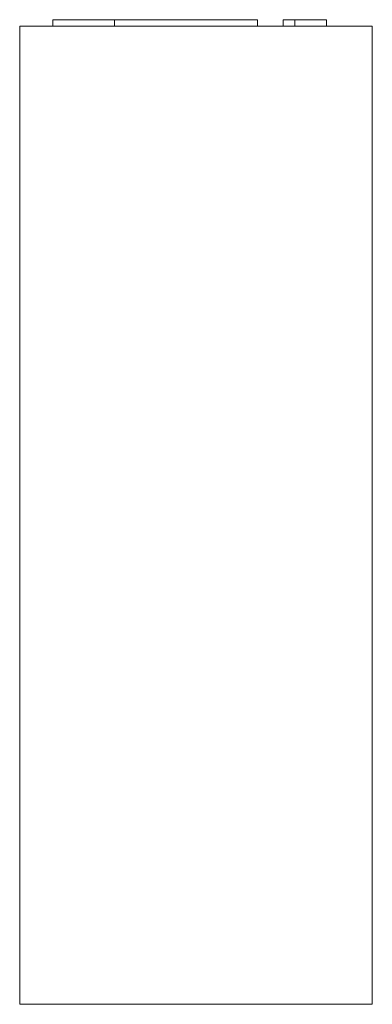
# Model space of a CAD drawing. Header units: millimetres. Extents: x -108 to 0, y 100 to 402.
import ezdxf

# ---------------------------------------------------------------- set-up
doc = ezdxf.new("R2010")
doc.units = ezdxf.units.MM

# ---------------------------------------------------------------- blocks, each defined once
blk = doc.blocks.new('RSen_56_ME_FB_LOD200 - convector_jaga - know0_03006006 - wall mounted - 06_jaga_knockonwood_lxhxd 600x300x108 mm-333917-right')
at = {"lineweight": 18}
for p, q in [((-108, 400), (0, 400)), ((-108, 100), (-108, 400)), ((0, 400), (0, 100)), ((0, 100), (-108, 100))]:
    blk.add_line(p, q, dxfattribs=at)
blk = doc.blocks.new('RSen_55_GM_FB_logo - SH_jaga - standard-260147-right')
at = {"lineweight": 18}
for p, q in [((-97.85, 402), (-97.85, 400)), ((-97.85, 402), (-79, 402)), ((-79, 402), (-47.06, 402)), ((-79, 400), (-79, 402)), ((-47.06, 402), (-35.15, 402)), ((-35.15, 400), (-35.15, 402)), ((-27.29, 402), (-23.74, 402)), ((-27.29, 400), (-27.29, 402)), ((-23.74, 402), (-14, 402)), ((-23.74, 402), (-23.74, 400)), ((-14, 400), (-14, 402))]:
    blk.add_line(p, q, dxfattribs=at)

msp = doc.modelspace()

# ---------------------------------------------------------------- block references
at = {"lineweight": 18}
for name in ['RSen_55_GM_FB_logo - SH_jaga - standard-260147-right', 'RSen_56_ME_FB_LOD200 - convector_jaga - know0_03006006 - wall mounted - 06_jaga_knockonwood_lxhxd 600x300x108 mm-333917-right']:
    msp.add_blockref(name, (0, 0), dxfattribs=at)

doc.saveas('drawing.dxf')
